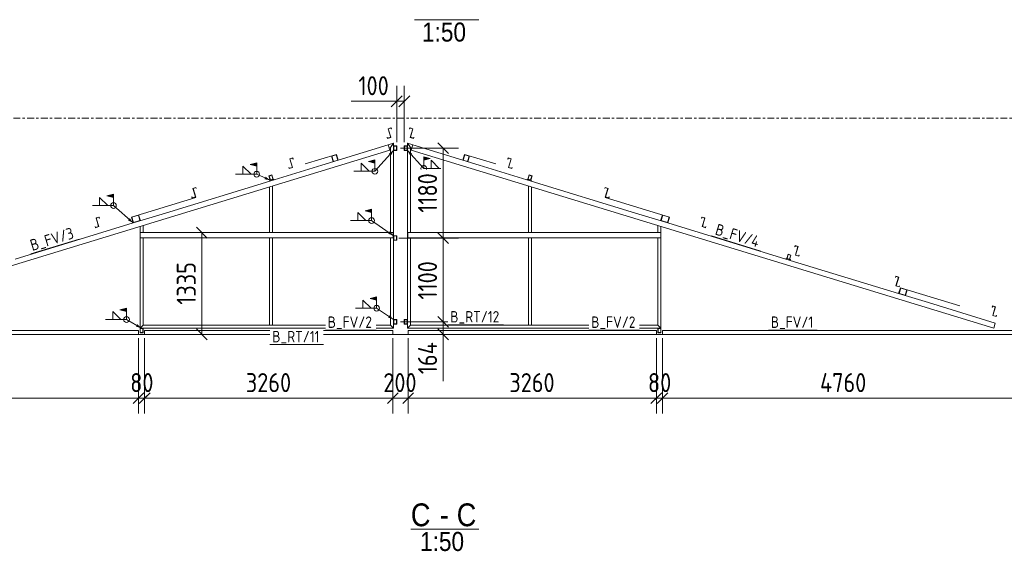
# Model space of a CAD drawing. Header units: millimetres. Extents: x 581 to 1768, y 561 to 1400.
# Tile 31 of 91: x 985 to 1244, y 707 to 846. Entities that reach past the tile are written whole.
import ezdxf

# ---------------------------------------------------------------- set-up
doc = ezdxf.new("R2010")
doc.units = ezdxf.units.MM
doc.header["$LTSCALE"] = 0.6
for name, pattern in [('VERDECKT2', [1.5, 1, -0.5]), ('XKITLINE00', [0]), ('XKITLINE03', [6, 3, -1, 1, -1])]:
    doc.linetypes.add(name, pattern=pattern)
for name, color, linetype, lineweight in [('OtherObjectType', 1, 'Continuous', 0), ('Part', 2, 'Continuous', 0), ('PartMark', 3, 'Continuous', 0), ('S-GRID', 1, 'Continuous', 0), ('Weld', 2, 'Continuous', 0), ('Z-DIMENSIONS', 1, 'Continuous', 0)]:
    doc.layers.add(name, color=color, linetype=linetype, lineweight=lineweight)
doc.styles.add('ARIAL', font='ARIAL.TTF')
doc.styles.add('ISOCPEUR', font='ISOCPEUR.TTF')

msp = doc.modelspace()

# ---------------------------------------------------------------- hatches: boundary and pattern name
at = {"layer": 'Weld'}
for points in [[(1076.54, 809.02), (1078.26, 809.45), (1078.26, 808.59)], [(1083.19, 811.92), (1082.46, 810.55), (1081.9, 811.06)], [(1086.79, 811.92), (1088.08, 811.07), (1087.52, 810.56)], [(1092.82, 809.78), (1091.1, 809.35), (1091.1, 810.21)], [(1045.5, 808.26), (1047.21, 808.69), (1047.21, 807.83)], [(1050.78, 804.1), (1049.26, 804.37), (1049.56, 805.05)], [(1007.88, 800.04), (1009.6, 800.46), (1009.6, 799.61)], [(1075.67, 796.07), (1077.39, 796.5), (1077.39, 795.64)], [(1014.77, 792.88), (1013.4, 793.59), (1013.89, 794.15)], [(1083.19, 789.52), (1081.74, 790.06), (1082.16, 790.68)], [(1077, 773.06), (1078.72, 773.49), (1078.72, 772.63)], [(1011.31, 770.08), (1013.02, 770.51), (1013.02, 769.65)], [(1083.19, 767.52), (1081.73, 768.04), (1082.14, 768.66)], [(1016.99, 765.24), (1015.5, 765.66), (1015.87, 766.31)]]:
    msp.add_hatch(color=4, dxfattribs=at).paths.add_polyline_path(points, flags=17)

# ---------------------------------------------------------------- linework, layer by layer
at = {"layer": 'OtherObjectType', "color": 6, "linetype": 'XKITLINE00', "lineweight": 0}
for p, q in [((1088.66, 846.27), (1105.6, 846.27)), ((1087.71, 712.48), (1105.53, 712.48))]:
    msp.add_line(p, q, dxfattribs=at)
at = {"layer": 'Part', "color": 2, "linetype": 'XKITLINE00', "lineweight": 0}
for p, q in [((1082.5, 817.88), (1081.72, 817.64)), ((1081.72, 817.64), (1082.41, 815.38)), ((1081.77, 817.61), (1082.47, 817.83)), ((1082.46, 815.35), (1081.77, 817.61)), ((1082.47, 817.83), (1082.55, 817.58)), ((1082.59, 817.59), (1082.5, 817.88)), ((1082.55, 817.58), (1082.59, 817.59)), ((1087.47, 817.88), (1087.38, 817.59)), ((1087.38, 817.59), (1087.42, 817.58)), ((1087.42, 817.58), (1087.5, 817.83)), ((1088.26, 817.64), (1087.47, 817.88)), ((1087.5, 817.83), (1088.21, 817.61)), ((1088.21, 817.61), (1087.52, 815.35)), ((1087.57, 815.38), (1088.26, 817.64)), ((1081.51, 815.38), (1081.47, 815.37)), ((1081.47, 815.37), (1081.56, 815.08)), ((1081.58, 815.13), (1081.51, 815.38)), ((1081.56, 815.08), (1082.46, 815.35)), ((1082.41, 815.38), (1081.58, 815.13)), ((1087.52, 815.35), (1088.41, 815.08)), ((1088.39, 815.13), (1087.57, 815.38)), ((1088.46, 815.38), (1088.39, 815.13)), ((1088.41, 815.08), (1088.5, 815.37)), ((1088.5, 815.37), (1088.46, 815.38)), ((929.18, 765.25), (1082.19, 812.03)), ((1068.64, 809.35), (1081.78, 813.37)), ((1083.19, 813.8), (1081.78, 813.37)), ((1081.78, 813.37), (1082.19, 812.03)), ((1082.01, 812.6), (1082.39, 812.72)), ((1082.39, 812.72), (1083.19, 813.8)), ((1082.39, 812.72), (1083.19, 813.8)), ((1082.39, 790.34), (1082.39, 812.72)), ((1083.19, 813.12), (1083.19, 813.8)), ((1083.99, 813.12), (1083.19, 813.12)), ((1083.19, 813.12), (1083.19, 811.92)), ((1083.25, 813.06), (1083.93, 813.06)), ((1083.25, 811.98), (1083.25, 813.06)), ((1083.93, 813.06), (1083.93, 811.98)), ((1083.99, 811.92), (1083.99, 813.12)), ((1086.79, 813.12), (1085.99, 813.12)), ((1085.99, 813.12), (1085.99, 811.92)), ((1086.05, 813.06), (1086.73, 813.06)), ((1086.05, 811.98), (1086.05, 813.06)), ((1086.73, 813.06), (1086.73, 811.98)), ((1086.79, 813.8), (1087.59, 812.72)), ((1086.79, 813.8), (1088.2, 813.37)), ((1086.79, 813.12), (1086.79, 813.8)), ((1086.79, 813.8), (1087.59, 812.72)), ((1086.79, 811.92), (1086.79, 813.12)), ((1087.59, 812.72), (1087.96, 812.6)), ((1087.59, 790.34), (1087.59, 812.72)), ((1088.2, 813.37), (1087.79, 812.03)), ((1087.79, 812.03), (1240.8, 765.25)), ((1088.2, 813.37), (1101.33, 809.35)), ((1056.68, 809.98), (1055.9, 809.74)), ((1055.9, 809.74), (1056.59, 807.49)), ((1055.95, 809.72), (1056.65, 809.93)), ((1056.64, 807.46), (1055.95, 809.72)), ((1056.65, 809.93), (1056.73, 809.68)), ((1056.77, 809.7), (1056.68, 809.98)), ((1056.73, 809.68), (1056.77, 809.7)), ((1068.17, 810.88), (1059.96, 808.37)), ((1067.3, 808.94), (1066.83, 810.47)), ((1066.92, 810.43), (1068.12, 810.8)), ((1067.35, 809.02), (1066.92, 810.43)), ((1068.12, 810.8), (1068.56, 809.39)), ((1068.64, 809.35), (1068.17, 810.88)), ((1083.19, 811.92), (1083.99, 811.92)), ((1083.19, 789.52), (1083.19, 811.92)), ((1083.93, 811.98), (1083.25, 811.98)), ((1085.99, 811.92), (1086.79, 811.92)), ((1086.73, 811.98), (1086.05, 811.98)), ((1086.79, 767.52), (1086.79, 811.92)), ((1101.33, 809.35), (1101.8, 810.88)), ((1101.42, 809.39), (1101.85, 810.8)), ((1101.8, 810.88), (1110.01, 808.37)), ((1101.85, 810.8), (1103.06, 810.43)), ((1103.06, 810.43), (1102.62, 809.02)), ((1102.67, 808.94), (1103.14, 810.47)), ((1113.29, 809.98), (1113.2, 809.7)), ((1113.2, 809.7), (1113.24, 809.68)), ((1113.24, 809.68), (1113.32, 809.93)), ((1114.08, 809.74), (1113.29, 809.98)), ((1113.32, 809.93), (1114.03, 809.72)), ((1114.03, 809.72), (1113.34, 807.46)), ((1113.39, 807.49), (1114.08, 809.74)), ((1051.79, 804.2), (1064.29, 808.02)), ((1055.69, 807.48), (1055.65, 807.47)), ((1055.65, 807.47), (1055.74, 807.18)), ((1055.76, 807.23), (1055.69, 807.48)), ((1055.74, 807.18), (1056.64, 807.46)), ((1056.59, 807.49), (1055.76, 807.23)), ((1068.64, 809.35), (1064.29, 808.02)), ((1068.56, 809.39), (1067.35, 809.02)), ((1105.68, 808.02), (1101.33, 809.35)), ((1102.62, 809.02), (1101.42, 809.39)), ((1105.68, 808.02), (1118.18, 804.2)), ((1113.34, 807.46), (1114.23, 807.18)), ((1114.21, 807.23), (1113.39, 807.49)), ((1114.28, 807.48), (1114.21, 807.23)), ((1114.23, 807.18), (1114.32, 807.47)), ((1114.32, 807.47), (1114.28, 807.48)), ((1051.19, 805.48), (1050.43, 805.25)), ((1050.43, 805.25), (1050.78, 804.1)), ((1050.5, 805.21), (1051.15, 805.4)), ((1050.82, 804.17), (1050.5, 805.21)), ((1050.78, 804.1), (1051.54, 804.33)), ((1051.47, 804.37), (1050.82, 804.17)), ((1051.15, 805.4), (1051.47, 804.37)), ((1051.54, 804.33), (1051.19, 805.48)), ((1051.54, 804.33), (1051.74, 804.39)), ((1051.79, 804.2), (1051.74, 804.39)), ((1118.24, 804.39), (1118.18, 804.2)), ((1118.24, 804.39), (1118.43, 804.33)), ((1118.78, 805.48), (1118.43, 804.33)), ((1118.43, 804.33), (1119.19, 804.1)), ((1118.5, 804.37), (1118.82, 805.4)), ((1119.15, 804.17), (1118.5, 804.37)), ((1118.78, 805.48), (1119.54, 805.25)), ((1118.82, 805.4), (1119.47, 805.21)), ((1119.47, 805.21), (1119.15, 804.17)), ((1119.19, 804.1), (1119.54, 805.25)), ((1023.26, 795.48), (1050.65, 803.85)), ((1031.24, 802.21), (1030.46, 801.97)), ((1030.46, 801.97), (1031.15, 799.71)), ((1030.51, 801.94), (1031.22, 802.16)), ((1031.2, 799.68), (1030.51, 801.94)), ((1031.22, 802.16), (1031.29, 801.91)), ((1031.33, 801.92), (1031.24, 802.21)), ((1031.29, 801.91), (1031.33, 801.92)), ((1050.59, 804.04), (1050.78, 804.1)), ((1050.65, 803.85), (1050.59, 804.04)), ((1050.59, 790.34), (1050.59, 802.37)), ((1051.79, 804.2), (1050.65, 803.85)), ((1051.39, 790.34), (1051.39, 802.61)), ((1118.18, 804.2), (1119.33, 803.85)), ((1118.59, 790.34), (1118.59, 802.61)), ((1119.19, 804.1), (1119.38, 804.04)), ((1119.38, 804.04), (1119.33, 803.85)), ((1119.33, 803.85), (1146.71, 795.48)), ((1119.39, 790.34), (1119.39, 802.37)), ((1138.73, 802.21), (1138.64, 801.92)), ((1138.64, 801.92), (1138.68, 801.91)), ((1138.68, 801.91), (1138.76, 802.16)), ((1139.51, 801.97), (1138.73, 802.21)), ((1138.76, 802.16), (1139.46, 801.94)), ((1139.46, 801.94), (1138.77, 799.68)), ((1138.82, 799.71), (1139.51, 801.97)), ((1031.23, 799.59), (1014.3, 794.41)), ((1030.25, 799.71), (1030.21, 799.69)), ((1030.21, 799.69), (1030.3, 799.41)), ((1030.33, 799.46), (1030.25, 799.71)), ((1030.3, 799.41), (1031.2, 799.68)), ((1031.15, 799.71), (1030.33, 799.46)), ((1155.67, 794.41), (1138.74, 799.59)), ((1138.77, 799.68), (1139.67, 799.41)), ((1139.65, 799.46), (1138.82, 799.71)), ((1139.72, 799.71), (1139.65, 799.46)), ((1139.67, 799.41), (1139.76, 799.69)), ((1139.76, 799.69), (1139.72, 799.71)), ((1005.81, 794.43), (1005.02, 794.19)), ((1005.02, 794.19), (1005.71, 791.93)), ((1005.07, 794.16), (1005.78, 794.38)), ((1005.76, 791.91), (1005.07, 794.16)), ((1005.78, 794.38), (1005.85, 794.13)), ((1005.89, 794.14), (1005.81, 794.43)), ((1005.85, 794.13), (1005.89, 794.14)), ((1014.3, 794.41), (1014.77, 792.88)), ((1014.41, 794.38), (1016.13, 794.91)), ((1014.84, 792.97), (1014.41, 794.38)), ((1023.26, 795.48), (1014.77, 792.88)), ((1016.13, 794.91), (1016.56, 793.49)), ((1016.68, 793.46), (1016.21, 794.99)), ((1155.21, 792.88), (1146.71, 795.48)), ((1153.3, 793.46), (1153.77, 794.99)), ((1153.41, 793.49), (1153.84, 794.91)), ((1153.84, 794.91), (1155.56, 794.38)), ((1155.56, 794.38), (1155.13, 792.97)), ((1155.21, 792.88), (1155.67, 794.41)), ((1164.17, 794.43), (1164.08, 794.14)), ((1164.08, 794.14), (1164.12, 794.13)), ((1164.12, 794.13), (1164.19, 794.38)), ((1164.95, 794.19), (1164.17, 794.43)), ((1164.19, 794.38), (1164.9, 794.16)), ((1164.9, 794.16), (1164.21, 791.91)), ((1164.26, 791.93), (1164.95, 794.19)), ((983.79, 783.41), (1014.77, 792.88)), ((1004.81, 791.93), (1004.77, 791.92)), ((1004.77, 791.92), (1004.86, 791.63)), ((1004.89, 791.68), (1004.81, 791.93)), ((1004.86, 791.63), (1005.76, 791.91)), ((1005.71, 791.93), (1004.89, 791.68)), ((1016.56, 793.49), (1014.84, 792.97)), ((1016.59, 790.34), (1016.59, 791.97)), ((1017.39, 790.34), (1017.39, 792.22)), ((1152.59, 790.34), (1152.59, 792.22)), ((1153.39, 790.34), (1153.39, 791.97)), ((1155.13, 792.97), (1153.41, 793.49)), ((1155.21, 792.88), (1186.18, 783.41)), ((1164.21, 791.91), (1165.11, 791.63)), ((1165.08, 791.68), (1164.26, 791.93)), ((1165.16, 791.93), (1165.08, 791.68)), ((1165.11, 791.63), (1165.2, 791.92)), ((1165.2, 791.92), (1165.16, 791.93)), ((1016.59, 790.34), (1016.59, 788.94)), ((1016.59, 790.34), (1083.09, 790.34)), ((1016.59, 765.24), (1016.59, 788.94)), ((1016.59, 788.94), (1083.09, 788.94)), ((1017.39, 766.04), (1017.39, 788.94)), ((1050.59, 766.04), (1050.59, 788.94)), ((1051.39, 766.04), (1051.39, 788.94)), ((1082.39, 766.04), (1082.39, 788.94)), ((1083.09, 790.34), (1083.09, 788.94)), ((1083.99, 789.52), (1083.19, 789.52)), ((1083.19, 789.52), (1083.19, 788.32)), ((1083.25, 789.46), (1083.93, 789.46)), ((1083.25, 788.38), (1083.25, 789.46)), ((1083.93, 789.46), (1083.93, 788.38)), ((1083.99, 788.32), (1083.99, 789.52)), ((1153.39, 790.34), (1086.89, 790.34)), ((1086.89, 788.94), (1086.89, 790.34)), ((1153.39, 788.94), (1086.89, 788.94)), ((1087.59, 766.04), (1087.59, 788.94)), ((1118.59, 766.04), (1118.59, 788.94)), ((1119.39, 766.04), (1119.39, 788.94)), ((1152.59, 766.04), (1152.59, 788.94)), ((1153.39, 788.94), (1153.39, 790.34)), ((1153.39, 765.24), (1153.39, 788.94)), ((1083.19, 788.32), (1083.99, 788.32)), ((1083.19, 767.52), (1083.19, 788.32)), ((1083.93, 788.38), (1083.25, 788.38)), ((1188.65, 786.94), (1188.56, 786.66)), ((1188.56, 786.66), (1188.6, 786.65)), ((1188.6, 786.65), (1188.68, 786.89)), ((1189.43, 786.7), (1188.65, 786.94)), ((1188.68, 786.89), (1189.38, 786.68)), ((1189.38, 786.68), (1188.69, 784.42)), ((1188.74, 784.45), (1189.43, 786.7)), ((1186.24, 783.6), (1186.18, 783.41)), ((1186.24, 783.6), (1186.43, 783.54)), ((1186.78, 784.69), (1186.43, 783.54)), ((1186.5, 783.58), (1186.82, 784.62)), ((1187.15, 783.38), (1186.5, 783.58)), ((1186.78, 784.69), (1187.54, 784.46)), ((1186.82, 784.62), (1187.47, 784.42)), ((1187.47, 784.42), (1187.15, 783.38)), ((1187.19, 783.31), (1187.54, 784.46)), ((1188.69, 784.42), (1189.59, 784.15)), ((1189.57, 784.2), (1188.74, 784.45)), ((1189.64, 784.44), (1189.57, 784.2)), ((1189.59, 784.15), (1189.68, 784.43)), ((1189.68, 784.43), (1189.64, 784.44)), ((1186.18, 783.41), (1187.33, 783.06)), ((1186.43, 783.54), (1187.19, 783.31)), ((1187.19, 783.31), (1187.38, 783.25)), ((1187.38, 783.25), (1187.33, 783.06)), ((1187.33, 783.06), (1215.81, 774.35)), ((1215.04, 778.87), (1214.96, 778.59)), ((1214.96, 778.59), (1214.99, 778.58)), ((1214.99, 778.58), (1215.07, 778.82)), ((1215.83, 778.63), (1215.04, 778.87)), ((1215.07, 778.82), (1215.78, 778.61)), ((1215.78, 778.61), (1215.09, 776.35)), ((1215.14, 776.38), (1215.83, 778.63)), ((1215.09, 776.35), (1215.99, 776.08)), ((1215.96, 776.13), (1215.14, 776.38)), ((1215.81, 774.35), (1216.28, 775.88)), ((1215.92, 774.38), (1216.35, 775.8)), ((1216.04, 776.37), (1215.96, 776.13)), ((1215.99, 776.08), (1216.07, 776.36)), ((1216.07, 776.36), (1216.04, 776.37)), ((1216.28, 775.88), (1231.91, 771.1)), ((1216.35, 775.8), (1217.98, 775.3)), ((1223.68, 771.95), (1215.81, 774.35)), ((1217.55, 773.88), (1215.92, 774.38)), ((1217.98, 775.3), (1217.55, 773.88)), ((1217.62, 773.8), (1218.09, 775.33)), ((1223.68, 771.95), (1241.21, 766.59)), ((1240.48, 771.1), (1240.39, 770.81)), ((1240.39, 770.81), (1240.43, 770.8)), ((1240.43, 770.8), (1240.51, 771.05)), ((1241.26, 770.86), (1240.48, 771.1)), ((1240.51, 771.05), (1241.21, 770.83)), ((1241.21, 770.83), (1240.52, 768.57)), ((1240.57, 768.6), (1241.26, 770.86)), ((1240.52, 768.57), (1241.42, 768.3)), ((1241.4, 768.35), (1240.57, 768.6)), ((1241.47, 768.6), (1241.4, 768.35)), ((1241.42, 768.3), (1241.51, 768.59)), ((1241.51, 768.59), (1241.47, 768.6)), ((1016.59, 765.24), (1017.39, 766.04)), ((1016.59, 765.24), (1017.39, 766.04)), ((1065.27, 766.04), (1017.39, 766.04)), ((1050.59, 766.04), (1051.39, 766.04)), ((1082.39, 766.04), (1078.59, 766.04)), ((1083.19, 765.24), (1082.39, 766.04)), ((1082.39, 766.04), (1083.19, 765.24)), ((1083.99, 767.52), (1083.19, 767.52)), ((1083.19, 767.52), (1083.19, 766.32)), ((1083.19, 766.32), (1083.99, 766.32)), ((1083.19, 765.24), (1083.19, 766.32)), ((1083.25, 767.46), (1083.93, 767.46)), ((1083.25, 766.38), (1083.25, 767.46)), ((1083.93, 766.38), (1083.25, 766.38)), ((1083.93, 767.46), (1083.93, 766.38)), ((1083.99, 766.32), (1083.99, 767.52)), ((1086.79, 767.52), (1085.99, 767.52)), ((1085.99, 767.52), (1085.99, 766.32)), ((1085.99, 766.32), (1086.79, 766.32)), ((1086.05, 767.46), (1086.73, 767.46)), ((1086.05, 766.38), (1086.05, 767.46)), ((1086.73, 766.38), (1086.05, 766.38)), ((1086.73, 767.46), (1086.73, 766.38)), ((1086.79, 766.32), (1086.79, 767.52)), ((1086.79, 765.24), (1086.79, 766.32)), ((1087.59, 766.04), (1086.79, 765.24)), ((1086.79, 765.24), (1087.59, 766.04)), ((1087.59, 766.04), (1134.47, 766.04)), ((1118.59, 766.04), (1119.39, 766.04)), ((1147.79, 766.04), (1152.59, 766.04)), ((1152.59, 766.04), (1153.39, 765.24)), ((1153.39, 765.24), (1152.59, 766.04)), ((1241.21, 766.59), (1240.8, 765.25)), ((920.99, 764.63), (1016.19, 764.63)), ((920.99, 763.63), (1016.19, 763.63)), ((1016.19, 763.63), (1016.19, 764.63)), ((1017.39, 765.24), (1016.59, 765.24)), ((1016.59, 765.24), (1016.59, 764.04)), ((1016.59, 764.04), (1017.39, 764.04)), ((1016.65, 765.18), (1017.33, 765.18)), ((1016.65, 764.1), (1016.65, 765.18)), ((1017.33, 764.1), (1016.65, 764.1)), ((1017.33, 765.18), (1017.33, 764.1)), ((1017.39, 765.24), (1065.27, 765.24)), ((1017.39, 764.04), (1017.39, 765.24)), ((1017.79, 763.63), (1017.79, 764.63)), ((1017.79, 764.63), (1050.7, 764.63)), ((1017.79, 763.63), (1050.7, 763.63)), ((1064.79, 764.63), (1082.99, 764.63)), ((1064.79, 763.63), (1082.99, 763.63)), ((1078.59, 765.24), (1083.19, 765.24)), ((1082.99, 763.63), (1082.99, 764.63)), ((1086.79, 765.24), (1134.47, 765.24)), ((1086.99, 763.63), (1086.99, 764.63)), ((1086.99, 764.63), (1152.19, 764.63)), ((1086.99, 763.63), (1152.19, 763.63)), ((1147.79, 765.24), (1152.59, 765.24)), ((1152.19, 763.63), (1152.19, 764.63)), ((1153.39, 765.24), (1152.59, 765.24)), ((1152.59, 765.24), (1152.59, 764.04)), ((1152.59, 764.04), (1153.39, 764.04)), ((1152.65, 765.18), (1153.33, 765.18)), ((1152.65, 764.1), (1152.65, 765.18)), ((1153.33, 764.1), (1152.65, 764.1)), ((1153.33, 765.18), (1153.33, 764.1)), ((1153.39, 764.04), (1153.39, 765.24)), ((1153.79, 763.63), (1153.79, 764.63)), ((1153.79, 764.63), (1248.99, 764.63)), ((1153.79, 763.63), (1248.99, 763.63))]:
    msp.add_line(p, q, dxfattribs=at)
at = {"layer": 'Part', "color": 4, "linetype": 'VERDECKT2', "lineweight": 0}
for p, q in [((920.99, 763.63), (1050.7, 763.63)), ((1064.79, 763.63), (1248.99, 763.63))]:
    msp.add_line(p, q, dxfattribs=at)
at = {"layer": 'PartMark', "color": 1, "linetype": 'XKITLINE00', "lineweight": 0}
for p, q in [((1166.66, 789.48), (1179.64, 785.51)), ((987.88, 784.76), (1000.62, 788.66)), ((1097.45, 766.14), (1112.06, 766.14)), ((1065.27, 764.73), (1078.59, 764.73)), ((1134.47, 764.73), (1147.79, 764.73)), ((1181.64, 764.73), (1194.44, 764.73)), ((1050.7, 760.94), (1064.79, 760.94))]:
    msp.add_line(p, q, dxfattribs=at)
at = {"layer": 'S-GRID', "color": 1, "linetype": 'XKITLINE03', "lineweight": 0}
for p, q in [((900.53, 820.43), (1267.86, 820.43)), ((900.53, 763.63), (1050.7, 763.63)), ((1064.79, 763.63), (1267.86, 763.63))]:
    msp.add_line(p, q, dxfattribs=at)
at = {"layer": 'Weld', "color": 4, "linetype": 'XKITLINE00', "lineweight": 0}
for p, q in [((1078.26, 809.45), (1076.54, 809.02)), ((1083.19, 811.92), (1078.26, 806.45)), ((1078.26, 806.45), (1078.26, 809.45)), ((1086.79, 811.92), (1091.1, 807.21)), ((1091.1, 807.21), (1091.1, 810.21)), ((1091.1, 810.21), (1092.82, 809.78)), ((1091.1, 809.35), (1092.82, 809.78)), ((1045.73, 805.69), (1043.59, 807.83)), ((1043.59, 807.83), (1043.59, 805.69)), ((1047.21, 808.69), (1045.5, 808.26)), ((1047.21, 807.83), (1045.5, 808.26)), ((1047.21, 805.69), (1047.21, 808.69)), ((1076.78, 806.45), (1074.64, 808.59)), ((1074.64, 808.59), (1074.64, 806.45)), ((1078.26, 808.59), (1076.54, 809.02)), ((1091.1, 807.21), (1095.6, 807.21)), ((1095.17, 807.21), (1093.03, 809.35)), ((1093.03, 809.35), (1093.03, 807.21)), ((1093.03, 807.21), (1095.17, 807.21)), ((1041.66, 805.69), (1047.21, 805.69)), ((1043.59, 805.69), (1045.73, 805.69)), ((1050.78, 804.1), (1047.21, 805.69)), ((1072.71, 806.45), (1078.26, 806.45)), ((1074.64, 806.45), (1076.78, 806.45)), ((1008.12, 797.46), (1005.97, 799.61)), ((1005.97, 799.61), (1005.97, 797.46)), ((1009.6, 800.46), (1007.88, 800.04)), ((1009.6, 799.61), (1007.88, 800.04)), ((1009.6, 797.46), (1009.6, 800.46)), ((1004.05, 797.46), (1009.6, 797.46)), ((1005.97, 797.46), (1008.12, 797.46)), ((1014.77, 792.88), (1009.6, 797.46)), ((1077.39, 796.5), (1075.67, 796.07)), ((1077.39, 793.5), (1077.39, 796.5)), ((1075.91, 793.5), (1073.76, 795.64)), ((1073.76, 795.64), (1073.76, 793.5)), ((1077.39, 795.64), (1075.67, 796.07)), ((1071.84, 793.5), (1077.39, 793.5)), ((1073.76, 793.5), (1075.91, 793.5)), ((1083.19, 789.52), (1077.39, 793.5)), ((1078.72, 773.49), (1077, 773.06)), ((1078.72, 770.49), (1078.72, 773.49)), ((1077.24, 770.49), (1075.09, 772.63)), ((1075.09, 772.63), (1075.09, 770.49)), ((1078.72, 772.63), (1077, 773.06)), ((1011.54, 767.51), (1009.4, 769.65)), ((1009.4, 769.65), (1009.4, 767.51)), ((1013.02, 770.51), (1011.31, 770.08)), ((1013.02, 769.65), (1011.31, 770.08)), ((1013.02, 767.51), (1013.02, 770.51)), ((1073.17, 770.49), (1078.72, 770.49)), ((1075.09, 770.49), (1077.24, 770.49)), ((1083.19, 767.52), (1078.72, 770.49)), ((1007.47, 767.51), (1013.02, 767.51)), ((1009.4, 767.51), (1011.54, 767.51)), ((1016.99, 765.24), (1013.02, 767.51))]:
    msp.add_line(p, q, dxfattribs=at)
for centre, start, end in [((1078.26, 806.45), 90, 270), ((1078.26, 806.45), 270, 90), ((1091.1, 807.21), 90, 206.122), ((1091.1, 807.21), 333.878, 90), ((1047.21, 805.69), 90, 270), ((1047.21, 805.69), 270, 90), ((1009.6, 797.46), 90, 270), ((1009.6, 797.46), 270, 90), ((1077.39, 793.5), 90, 270), ((1077.39, 793.5), 270, 90), ((1078.72, 770.49), 90, 270), ((1078.72, 770.49), 270, 90), ((1013.02, 767.51), 90, 270), ((1013.02, 767.51), 270, 90)]:
    msp.add_arc(centre, 0.75, start, end, dxfattribs=at)
at = {"layer": 'Z-DIMENSIONS', "color": 7, "linetype": 'XKITLINE00', "lineweight": 0}
for p, q in [((1083.99, 814.12), (1083.99, 828.93)), ((1085.99, 814.12), (1085.99, 828.93)), ((1085.4, 826.25), (1082.57, 823.42)), ((1087.4, 826.25), (1084.57, 823.42)), ((1083.99, 824.83), (1072.07, 824.83)), ((1083.99, 824.83), (1072.07, 824.83)), ((1083.99, 824.83), (1085.99, 824.83)), ((1084.99, 812.52), (1100.18, 812.52)), ((1094.76, 813.93), (1097.59, 811.11)), ((1096.18, 788.92), (1096.18, 812.52)), ((1031.41, 791.75), (1034.24, 788.92)), ((1031.84, 790.34), (1028.72, 790.34)), ((1032.82, 763.63), (1032.82, 790.34)), ((1084.59, 788.92), (1100.18, 788.92)), ((1084.59, 788.92), (1100.18, 788.92)), ((1094.76, 790.33), (1097.59, 787.51)), ((1094.76, 790.33), (1097.59, 787.51)), ((1096.18, 766.92), (1096.18, 788.92)), ((1094.76, 768.33), (1097.59, 765.51)), ((1094.76, 768.33), (1097.59, 765.51)), ((1084.99, 766.92), (1097.45, 766.92)), ((1084.99, 766.92), (1097.45, 766.92)), ((1096.18, 763.63), (1096.18, 766.92)), ((1031.84, 763.63), (1028.72, 763.63)), ((1031.41, 765.05), (1034.24, 762.22)), ((1085.99, 763.63), (1100.18, 763.63)), ((1094.76, 765.05), (1097.59, 762.22)), ((1096.18, 763.63), (1096.18, 751.29)), ((1096.18, 763.63), (1096.18, 751.29)), ((1016.19, 762.63), (1016.19, 754.45)), ((1016.19, 762.63), (1016.19, 742.85)), ((1017.79, 762.63), (1017.79, 742.85)), ((1017.79, 762.63), (1017.79, 754.45)), ((1082.99, 762.63), (1082.99, 754.45)), ((1082.99, 762.63), (1082.99, 742.85)), ((1086.99, 762.63), (1086.99, 742.85)), ((1086.99, 762.63), (1086.99, 754.45)), ((1152.19, 762.63), (1152.19, 754.45)), ((1152.19, 762.63), (1152.19, 742.85)), ((1153.79, 762.63), (1153.79, 742.85)), ((1153.79, 762.63), (1153.79, 754.45)), ((1017.6, 748.26), (1014.77, 745.43)), ((1016.79, 747.45), (1014.77, 745.43)), ((1016.19, 747.45), (1016.19, 742.85)), ((1019.2, 748.26), (1016.37, 745.43)), ((1018.39, 747.45), (1016.37, 745.43)), ((1017.79, 747.45), (1017.79, 742.85)), ((1084.4, 748.26), (1081.57, 745.43)), ((1083.59, 747.45), (1081.57, 745.43)), ((1082.99, 747.45), (1082.99, 742.85)), ((1088.4, 748.26), (1085.57, 745.43)), ((1087.59, 747.45), (1085.57, 745.43)), ((1086.99, 747.45), (1086.99, 742.85)), ((1153.6, 748.26), (1150.77, 745.43)), ((1152.79, 747.45), (1150.77, 745.43)), ((1152.19, 747.45), (1152.19, 742.85)), ((1155.2, 748.26), (1152.37, 745.43)), ((1154.39, 747.45), (1152.37, 745.43)), ((1153.79, 747.45), (1153.79, 742.85)), ((920.99, 746.85), (1016.19, 746.85)), ((1016.19, 746.85), (1017.79, 746.85)), ((1017.79, 746.85), (1082.99, 746.85)), ((1082.99, 746.85), (1086.99, 746.85)), ((1086.99, 746.85), (1152.19, 746.85)), ((1152.19, 746.85), (1153.79, 746.85)), ((1153.79, 746.85), (1248.99, 746.85))]:
    msp.add_line(p, q, dxfattribs=at)
at = {"layer": 'Z-DIMENSIONS', "color": 3}
for p in [(1083.99, 824.83), (1085.99, 824.83), (1096.18, 812.52), (1032.82, 790.34), (1096.18, 788.92), (1096.18, 788.92), (1096.18, 766.92), (1096.18, 766.92), (1032.82, 763.63), (1096.18, 763.63), (1016.19, 746.85), (1016.19, 746.85), (1017.79, 746.85), (1017.79, 746.85), (1082.99, 746.85), (1082.99, 746.85), (1086.99, 746.85), (1086.99, 746.85), (1152.19, 746.85), (1152.19, 746.85), (1153.79, 746.85), (1153.79, 746.85)]:
    msp.add_point(p, dxfattribs=at)

# ---------------------------------------------------------------- texts
at = {"layer": 'OtherObjectType', "color": 6, "style": 'ARIAL', "width": 0.85}
for s, height, p in [('1:50', 5, (1090.64, 840.52)), ('C', 6, (1087.71, 713.23)), ('C', 6, (1099.75, 713.23)), ('-', 6, (1095.29, 713.23)), ('1:50', 5, (1090.13, 706.73))]:
    msp.add_text(s, height=height, dxfattribs=at).set_placement(p)
at = {"layer": 'PartMark', "color": 1, "style": 'ISOCPEUR', "width": 0.85}
for s, rotation, p in [('B_FV/3', 16.9997, (988.28, 785.51)), ('B_FV/4', -16.9997, (1167.41, 789.88))]:
    msp.add_text(s, height=3, rotation=rotation, dxfattribs=at).set_placement(p)
for s, p in [('B_FV/2', (1065.87, 765.33)), ('B_RT/12', (1098.05, 766.74)), ('B_FV/2', (1135.07, 765.33)), ('B_FV/1', (1182.24, 765.33)), ('B_RT/11', (1051.3, 761.54))]:
    msp.add_text(s, height=3, dxfattribs=at).set_placement(p)
at = {"layer": 'Z-DIMENSIONS', "color": 3, "style": 'ISOCPEUR', "width": 0.85}
for s, p in [('100', (1073.95, 826.43)), ('80', (1013.98, 748.45)), ('3260', (1044.37, 748.45)), ('200', (1080.47, 748.45)), ('3260', (1113.57, 748.45)), ('80', (1149.98, 748.45)), ('4760', (1195.16, 748.45))]:
    msp.add_text(s, height=5, dxfattribs=at).set_placement(p)
for s, p in [('1180', (1094.58, 795.56)), ('1335', (1031.22, 771.4)), ('1100', (1094.58, 772.76)), ('164', (1094.58, 753.17))]:
    msp.add_text(s, height=5, rotation=90.0002, dxfattribs=at).set_placement(p)

doc.saveas('drawing.dxf')
